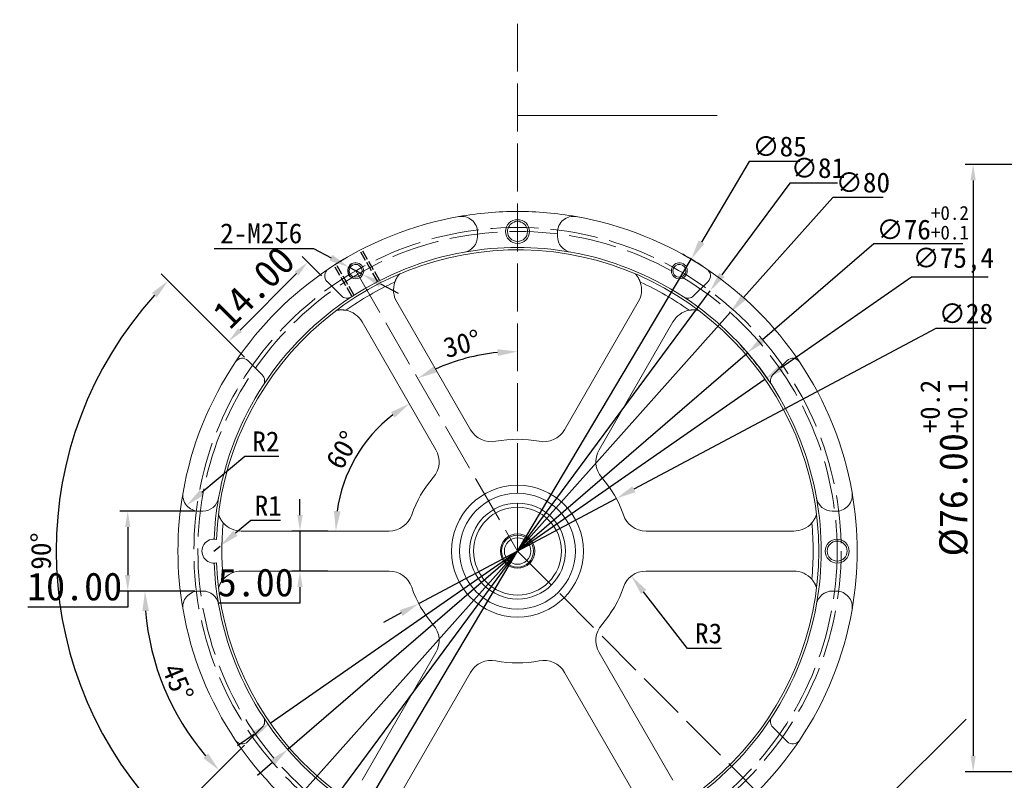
# Model space of a CAD drawing. Header units: millimetres. Extents: x -13715 to -13485, y -1131 to -986.
# Tile 2 of 5: x -13715 to -13591, y -1081 to -986. Entities that reach past the tile are written whole.
import ezdxf

# ---------------------------------------------------------------- set-up
doc = ezdxf.new("R2010")
doc.units = ezdxf.units.MM
doc.linetypes.add('ACAD_ISO02W100', pattern=[15, 12, -3])
doc.styles.get("Standard").update_dxf_attribs({"font": 'SimSun.ttf'})
doc.dimstyles.new('ISO-25', dxfattribs={"dimtxt": 2.5, "dimasz": 2.5, "dimexe": 1.25, "dimexo": 0.625, "dimtad": 1, "dimtoh": 1, "dimzin": 12, "dimtxsty": 'Standard', "dimcen": 2.5, "dimadec": 0, "dimazin": 3, "dimtfac": 1, "dimtmove": 0, "dimatfit": 3, "dimfxl": 1, "dimarcsym": 0})
doc.dimstyles.new('ISO-25$0', dxfattribs={"dimtxt": 3.5, "dimasz": 2, "dimexe": 1, "dimexo": 1, "dimgap": 0.8, "dimtad": 1, "dimtoh": 1, "dimzin": 1, "dimdsep": 46, "dimtxsty": 'Standard', "dimcen": 0, "dimclrd": 256, "dimclre": 256, "dimclrt": 256, "dimadec": 0, "dimazin": 3, "dimtfac": 1, "dimtmove": 0, "dimatfit": 3, "dimfxl": 1, "dimlwd": -1, "dimarcsym": 0})

# ---------------------------------------------------------------- blocks, each defined once
blk = doc.blocks.new('ASSORTED_DRAFT2')
at = {"color": 18, "lineweight": 18}
blk.add_solid([(61.71, 186.54), (67.71, 188.15), (67.71, 184.93), (61.71, 186.54)], dxfattribs=at)
blk = doc.blocks.new('*D18')
at = {"color": 0, "lineweight": -2, "transparency": 16777216}
for p, q in [((-13623.27, -1003.3), (-13629.26, -1013.37)), ((-13616.97, -1003.3), (-13623.27, -1003.3)), ((-13674.02, -1088.56), (-13630.54, -1015.52)), ((-13675.29, -1090.71), (-13676.57, -1092.86))]:
    blk.add_line(p, q, dxfattribs=at)
blk.add_arc((-13652.28, -1052.04), 42.5, 56.9571, 60.925, dxfattribs=at)
at = {"color": 0, "lineweight": 18, "transparency": 16777216}
for points in [[(-13629.62, -1013.16), (-13628.91, -1013.59), (-13630.54, -1015.52)], [(-13675.65, -1090.5), (-13674.94, -1090.93), (-13674.02, -1088.56)]]:
    blk.add_solid(points, dxfattribs=at)
at = {"layer": 'Defpoints', "color": 0, "lineweight": 18, "transparency": 16777216}
for p in [(-13630.54, -1015.52), (-13674.02, -1088.56)]:
    blk.add_point(p, dxfattribs=at)
at = {"color": 0, "transparency": 16777216, "insert": (-13619.48, -1001.42), "char_height": 2.5, "attachment_point": 5}
blk.add_mtext('∅85', dxfattribs=at)
blk = doc.blocks.new('*D19')
at = {"color": 0, "lineweight": -2, "transparency": 16777216}
for p, q in [((-13607.7, -1013.6), (-13621.61, -1025.59)), ((-13596.57, -1013.6), (-13607.7, -1013.6)), ((-13681.05, -1076.86), (-13623.5, -1027.23)), ((-13682.95, -1078.49), (-13684.84, -1080.13))]:
    blk.add_line(p, q, dxfattribs=at)
blk.add_arc((-13652.28, -1052.04), 38, 34.1054, 42.6607, dxfattribs=at)
at = {"color": 0, "lineweight": 18, "transparency": 16777216}
for points in [[(-13621.88, -1025.28), (-13621.34, -1025.91), (-13623.5, -1027.23)], [(-13683.22, -1078.18), (-13682.68, -1078.81), (-13681.05, -1076.86)]]:
    blk.add_solid(points, dxfattribs=at)
at = {"layer": 'Defpoints', "color": 0, "lineweight": 18, "transparency": 16777216}
for p in [(-13623.5, -1027.23), (-13681.05, -1076.86)]:
    blk.add_point(p, dxfattribs=at)
at = {"color": 0, "transparency": 16777216, "insert": (-13601.57, -1010.97), "char_height": 2.5, "attachment_point": 5}
blk.add_mtext('∅76{\\H0.7x;\\S+0.2^ +0.1;}', dxfattribs=at)
blk = doc.blocks.new('*D20')
at = {"color": 0, "lineweight": -2, "transparency": 16777216}
for p, q in [((-13602.96, -1017.76), (-13619.27, -1029.09)), ((-13593.39, -1017.76), (-13602.96, -1017.76)), ((-13683.23, -1073.56), (-13621.32, -1030.52)), ((-13685.29, -1074.99), (-13687.34, -1076.42))]:
    blk.add_line(p, q, dxfattribs=at)
at = {"color": 0, "lineweight": 18, "transparency": 16777216}
for points in [[(-13619.51, -1028.75), (-13619.03, -1029.44), (-13621.32, -1030.52)], [(-13685.52, -1074.65), (-13685.05, -1075.33), (-13683.23, -1073.56)]]:
    blk.add_solid(points, dxfattribs=at)
at = {"layer": 'Defpoints', "color": 0, "lineweight": 18, "transparency": 16777216}
for p in [(-13621.32, -1030.52), (-13683.23, -1073.56)]:
    blk.add_point(p, dxfattribs=at)
at = {"color": 0, "transparency": 16777216, "insert": (-13597.74, -1015.67), "char_height": 2.5, "attachment_point": 5}
blk.add_mtext('∅75,4', dxfattribs=at)
blk = doc.blocks.new('*D21')
at = {"color": 0, "lineweight": -2, "transparency": 16777216}
for p, q in [((-13599.95, -1024.2), (-13637.71, -1044.29)), ((-13593.65, -1024.2), (-13599.95, -1024.2)), ((-13664.64, -1058.62), (-13639.92, -1045.47)), ((-13666.85, -1059.79), (-13669.05, -1060.97))]:
    blk.add_line(p, q, dxfattribs=at)
at = {"color": 0, "lineweight": 18, "transparency": 16777216}
for points in [[(-13637.91, -1043.93), (-13637.52, -1044.66), (-13639.92, -1045.47)], [(-13667.04, -1059.42), (-13666.65, -1060.16), (-13664.64, -1058.62)]]:
    blk.add_solid(points, dxfattribs=at)
at = {"layer": 'Defpoints', "color": 0, "lineweight": 18, "transparency": 16777216}
for p in [(-13639.92, -1045.47), (-13664.64, -1058.62)]:
    blk.add_point(p, dxfattribs=at)
at = {"color": 0, "transparency": 16777216, "insert": (-13596.17, -1022.33), "char_height": 2.5, "attachment_point": 5}
blk.add_mtext('∅28', dxfattribs=at)
blk = doc.blocks.new('*D22')
for p, q in [((-13563.36, -1020.22), (-13589.33, -1020.22)), ((-13589.33, -1020.22), (-13589.33, -1035.66)), ((-13589.33, -1037.66), (-13589.33, -1045.66))]:
    blk.add_line(p, q)
at = {"lineweight": -2}
for p, q in [((-13570.07, -1035.66), (-13590.33, -1035.66)), ((-13570.07, -1047.66), (-13590.33, -1047.66))]:
    blk.add_line(p, q, dxfattribs=at)
at = {"lineweight": 18}
for points in [[(-13588.99, -1037.66), (-13589.66, -1037.66), (-13589.33, -1035.66)], [(-13589.66, -1045.66), (-13588.99, -1045.66), (-13589.33, -1047.66)]]:
    blk.add_solid(points, dxfattribs=at)
at = {"layer": 'Defpoints', "color": 0, "lineweight": 18}
for p in [(-13569.07, -1035.66), (-13589.33, -1047.66), (-13569.07, -1047.66)]:
    blk.add_point(p, dxfattribs=at)
at = {"insert": (-13575.94, -1016.62), "char_height": 3.5, "attachment_point": 5}
blk.add_mtext('%%C12.00{\\H0.7x;\\S-0.008^ -0.017;}', dxfattribs=at)
blk = doc.blocks.new('*D14')
at = {"color": 0, "lineweight": -2, "transparency": 16777216}
for p, q in [((-13631.01, -1064.23), (-13636.5, -1057.15)), ((-13626.75, -1064.23), (-13631.01, -1064.23))]:
    blk.add_line(p, q, dxfattribs=at)
at = {"color": 0, "lineweight": 18, "transparency": 16777216}
blk.add_solid([(-13636.17, -1056.89), (-13636.83, -1057.4), (-13638.03, -1055.17)], dxfattribs=at)
at = {"layer": 'Defpoints', "color": 0, "lineweight": 18, "transparency": 16777216}
for p in [(-13638.03, -1055.17), (-13636.19, -1057.54)]:
    blk.add_point(p, dxfattribs=at)
at = {"color": 0, "transparency": 16777216, "insert": (-13628.37, -1062.35), "char_height": 2.5, "attachment_point": 5}
blk.add_mtext('R3', dxfattribs=at)
blk = doc.blocks.new('*D28')
at = {"color": 0, "lineweight": -2, "transparency": 16777216}
blk.add_arc((-13656.61, -1049.54), 18.41, 127.7874, 172.2126, dxfattribs=at)
at = {"color": 0, "lineweight": 18, "transparency": 16777216}
for points in [[(-13668.12, -1034.65), (-13667.66, -1035.34), (-13665.81, -1033.6)], [(-13674.43, -1047.08), (-13675.26, -1047.02), (-13675.02, -1049.54)]]:
    blk.add_solid(points, dxfattribs=at)
at = {"layer": 'Defpoints', "color": 0, "lineweight": 18, "transparency": 16777216}
for p in [(-13671.73, -1023.36), (-13670.71, -1037.71), (-13662.49, -1039.36), (-13686.84, -1049.54), (-13668.36, -1049.54)]:
    blk.add_point(p, dxfattribs=at)
at = {"color": 0, "transparency": 16777216, "insert": (-13674.17, -1039.4), "char_height": 2.5, "attachment_point": 5, "rotation": 60}
blk.add_mtext('60°', dxfattribs=at)
blk = doc.blocks.new('*D15')
at = {"transparency": 16777216}
for p, q in [((-13679.51, -1047.54), (-13679.51, -1045.54)), ((-13679.51, -1049.54), (-13679.51, -1054.54)), ((-13679.51, -1056.54), (-13679.51, -1058.54)), ((-13679.51, -1058.54), (-13689.77, -1058.54))]:
    blk.add_line(p, q, dxfattribs=at)
at = {"lineweight": -2, "transparency": 16777216}
for p, q in [((-13676.02, -1049.54), (-13680.51, -1049.54)), ((-13676.02, -1054.54), (-13680.51, -1054.54))]:
    blk.add_line(p, q, dxfattribs=at)
at = {"lineweight": 18, "transparency": 16777216}
for points in [[(-13679.84, -1047.54), (-13679.17, -1047.54), (-13679.51, -1049.54)], [(-13679.84, -1056.54), (-13679.17, -1056.54), (-13679.51, -1054.54)]]:
    blk.add_solid(points, dxfattribs=at)
at = {"layer": 'Defpoints', "color": 0, "lineweight": 18, "transparency": 16777216}
for p in [(-13675.02, -1049.54), (-13679.51, -1054.54), (-13675.02, -1054.54)]:
    blk.add_point(p, dxfattribs=at)
at = {"transparency": 16777216, "insert": (-13685.04, -1055.99), "char_height": 3.5, "attachment_point": 5}
blk.add_mtext('5.00', dxfattribs=at)
blk = doc.blocks.new('*D30')
at = {"color": 0, "lineweight": -2, "transparency": 16777216}
for p, q in [((-13690.26, -1014.17), (-13677.83, -1014.17)), ((-13677.83, -1014.17), (-13675.62, -1015.33)), ((-13671.64, -1017.44), (-13673.41, -1016.5)), ((-13669.43, -1018.6), (-13667.22, -1019.77))]:
    blk.add_line(p, q, dxfattribs=at)
blk.add_arc((-13672.53, -1016.97), 1, 120, 223.779, dxfattribs=at)
at = {"color": 0, "lineweight": 18, "transparency": 16777216}
for points in [[(-13675.43, -1014.97), (-13675.82, -1015.7), (-13673.41, -1016.5)], [(-13669.24, -1018.24), (-13669.63, -1018.97), (-13671.64, -1017.44)]]:
    blk.add_solid(points, dxfattribs=at)
at = {"layer": 'Defpoints', "color": 0, "lineweight": 18, "transparency": 16777216}
for p in [(-13673.41, -1016.5), (-13671.64, -1017.44)]:
    blk.add_point(p, dxfattribs=at)
at = {"color": 0, "transparency": 16777216, "insert": (-13684.36, -1012.19), "char_height": 2.5, "width": 23.0881, "attachment_point": 5}
blk.add_mtext('2-M2{\\Fgdt|c0;\\H1.08333x;x}6', dxfattribs=at)
blk = doc.blocks.new('*D31')
at = {"color": 0, "lineweight": -2, "transparency": 16777216}
blk.add_arc((-13652.28, -1052.04), 24.97, 95.7392, 114.2608, dxfattribs=at)
at = {"color": 0, "lineweight": 18, "transparency": 16777216}
for points in [[(-13654.8, -1026.78), (-13654.75, -1027.62), (-13652.28, -1027.07)], [(-13662.35, -1029.65), (-13662.73, -1028.91), (-13664.76, -1030.42)]]:
    blk.add_solid(points, dxfattribs=at)
at = {"layer": 'Defpoints', "color": 0, "lineweight": 18, "transparency": 16777216}
for p in [(-13652.28, -985.54), (-13672.53, -1016.97), (-13656.61, -1027.45), (-13652.28, -1052.04), (-13652.28, -1052.04)]:
    blk.add_point(p, dxfattribs=at)
at = {"color": 0, "transparency": 16777216, "insert": (-13659.23, -1026.11), "char_height": 2.5, "attachment_point": 5, "rotation": 15}
blk.add_mtext('30°', dxfattribs=at)
blk = doc.blocks.new('*D32')
at = {"color": 0, "lineweight": -2, "transparency": 16777216}
for p, q in [((-13612.83, -1007.8), (-13623.99, -1020.32)), ((-13606.52, -1007.8), (-13612.83, -1007.8)), ((-13678.9, -1081.9), (-13625.66, -1022.19)), ((-13680.56, -1083.76), (-13682.23, -1085.63))]:
    blk.add_line(p, q, dxfattribs=at)
at = {"color": 0, "lineweight": 18, "transparency": 16777216}
for points in [[(-13624.3, -1020.05), (-13623.68, -1020.6), (-13625.66, -1022.19)], [(-13680.88, -1083.49), (-13680.25, -1084.04), (-13678.9, -1081.9)]]:
    blk.add_solid(points, dxfattribs=at)
at = {"layer": 'Defpoints', "color": 0, "lineweight": 18, "transparency": 16777216}
for p in [(-13625.66, -1022.19), (-13678.9, -1081.9)]:
    blk.add_point(p, dxfattribs=at)
at = {"color": 0, "transparency": 16777216, "insert": (-13609.06, -1005.93), "char_height": 2.5, "attachment_point": 5}
blk.add_mtext('∅80', dxfattribs=at)
blk = doc.blocks.new('*D33')
at = {"color": 0, "lineweight": -2, "transparency": 16777216}
for p, q in [((-13618.21, -1005.99), (-13626.71, -1017.47)), ((-13612.23, -1005.99), (-13618.21, -1005.99)), ((-13676.37, -1084.6), (-13628.19, -1019.48)), ((-13677.85, -1086.61), (-13679.34, -1088.62))]:
    blk.add_line(p, q, dxfattribs=at)
at = {"color": 0, "lineweight": 18, "transparency": 16777216}
for points in [[(-13627.04, -1017.23), (-13626.37, -1017.72), (-13628.19, -1019.48)], [(-13678.19, -1086.36), (-13677.52, -1086.86), (-13676.37, -1084.6)]]:
    blk.add_solid(points, dxfattribs=at)
at = {"layer": 'Defpoints', "color": 0, "lineweight": 18, "transparency": 16777216}
for p in [(-13628.19, -1019.48), (-13676.37, -1084.6)]:
    blk.add_point(p, dxfattribs=at)
at = {"color": 0, "transparency": 16777216, "insert": (-13614.68, -1004.12), "char_height": 2.5, "attachment_point": 5}
blk.add_mtext('∅81', dxfattribs=at)
blk = doc.blocks.new('*D36')
at = {"color": 0, "lineweight": -2, "transparency": 16777216}
for p, q in [((-13686.46, -1027.76), (-13696.89, -1017.33)), ((-13686.46, -1076.33), (-13696.89, -1086.76))]:
    blk.add_line(p, q, dxfattribs=at)
blk.add_arc((-13662.18, -1052.04), 47.84, 137.9942, 222.0058, dxfattribs=at)
at = {"color": 0, "lineweight": 18, "transparency": 16777216}
for points in [[(-13698.03, -1019.74), (-13697.43, -1020.31), (-13696.01, -1018.21)], [(-13697.43, -1083.77), (-13698.03, -1084.35), (-13696.01, -1085.87)]]:
    blk.add_solid(points, dxfattribs=at)
at = {"layer": 'Defpoints', "color": 0, "lineweight": 18, "transparency": 16777216}
for p in [(-13686.02, -1028.2), (-13684.22, -1030), (-13708.39, -1039.66), (-13684.22, -1074.08), (-13686.02, -1075.89)]:
    blk.add_point(p, dxfattribs=at)
at = {"color": 0, "transparency": 16777216, "insert": (-13711.9, -1052.04), "char_height": 2.5, "attachment_point": 5, "rotation": 90}
blk.add_mtext('90°', dxfattribs=at)
blk = doc.blocks.new('*D16')
at = {"color": 0, "lineweight": -2, "transparency": 16777216}
for p, q in [((-13686.4, -1040.2), (-13691.79, -1044.72)), ((-13682.15, -1040.2), (-13686.4, -1040.2))]:
    blk.add_line(p, q, dxfattribs=at)
at = {"color": 0, "lineweight": 18, "transparency": 16777216}
blk.add_solid([(-13692.05, -1044.4), (-13691.52, -1045.04), (-13693.7, -1046.33)], dxfattribs=at)
at = {"layer": 'Defpoints', "color": 0, "lineweight": 18, "transparency": 16777216}
for p in [(-13692.17, -1045.04), (-13693.7, -1046.33)]:
    blk.add_point(p, dxfattribs=at)
at = {"color": 0, "transparency": 16777216, "insert": (-13683.77, -1038.32), "char_height": 2.5, "attachment_point": 5}
blk.add_mtext('R2', dxfattribs=at)
blk = doc.blocks.new('*D17')
at = {"color": 0, "lineweight": -2, "transparency": 16777216}
for p, q in [((-13685.65, -1048.22), (-13687.58, -1049.81)), ((-13681.93, -1048.22), (-13685.65, -1048.22)), ((-13690.28, -1052.04), (-13689.51, -1051.41))]:
    blk.add_line(p, q, dxfattribs=at)
at = {"color": 0, "lineweight": 18, "transparency": 16777216}
blk.add_solid([(-13687.85, -1049.49), (-13687.32, -1050.13), (-13689.51, -1051.41)], dxfattribs=at)
at = {"layer": 'Defpoints', "color": 0, "lineweight": 18, "transparency": 16777216}
for p in [(-13690.28, -1052.04), (-13689.51, -1051.41)]:
    blk.add_point(p, dxfattribs=at)
at = {"color": 0, "transparency": 16777216, "insert": (-13683.48, -1046.35), "char_height": 2.5, "attachment_point": 5}
blk.add_mtext('R1', dxfattribs=at)
blk = doc.blocks.new('*D38')
at = {"lineweight": -2, "transparency": 16777216}
for p, q in [((-13692.66, -1047.04), (-13702.06, -1047.04)), ((-13692.66, -1057.04), (-13702.06, -1057.04))]:
    blk.add_line(p, q, dxfattribs=at)
at = {"transparency": 16777216}
for p, q in [((-13701.06, -1049.04), (-13701.06, -1055.04)), ((-13701.06, -1057.04), (-13701.06, -1059.04)), ((-13701.06, -1059.04), (-13713.56, -1059.04))]:
    blk.add_line(p, q, dxfattribs=at)
at = {"lineweight": 18, "transparency": 16777216}
for points in [[(-13701.4, -1049.04), (-13700.73, -1049.04), (-13701.06, -1047.04)], [(-13701.4, -1055.04), (-13700.73, -1055.04), (-13701.06, -1057.04)]]:
    blk.add_solid(points, dxfattribs=at)
at = {"layer": 'Defpoints', "color": 0, "lineweight": 18, "transparency": 16777216}
for p in [(-13691.66, -1047.04), (-13701.06, -1057.04), (-13691.66, -1057.04)]:
    blk.add_point(p, dxfattribs=at)
at = {"transparency": 16777216, "insert": (-13707.71, -1056.49), "char_height": 3.5, "attachment_point": 5}
blk.add_mtext('10.00', dxfattribs=at)
blk = doc.blocks.new('*D39')
at = {"lineweight": -2, "transparency": 16777216}
for p, q in [((-13676.83, -1017.59), (-13679.23, -1015.19)), ((-13686.73, -1027.49), (-13689.13, -1025.09))]:
    blk.add_line(p, q, dxfattribs=at)
at = {"transparency": 16777216}
blk.add_line((-13687.01, -1024.38), (-13679.94, -1017.31), dxfattribs=at)
at = {"lineweight": 18, "transparency": 16777216}
for points in [[(-13680.18, -1017.07), (-13679.71, -1017.55), (-13678.53, -1015.9)], [(-13687.25, -1024.15), (-13686.78, -1024.62), (-13688.43, -1025.79)]]:
    blk.add_solid(points, dxfattribs=at)
at = {"layer": 'Defpoints', "color": 0, "lineweight": 18, "transparency": 16777216}
for p in [(-13678.53, -1015.9), (-13676.12, -1018.3), (-13686.02, -1028.2)]:
    blk.add_point(p, dxfattribs=at)
at = {"transparency": 16777216, "insert": (-13685.28, -1019.04), "char_height": 3.5, "attachment_point": 5, "rotation": 45}
blk.add_mtext('14.00', dxfattribs=at)
blk = doc.blocks.new('*D40')
at = {"color": 0, "lineweight": -2, "transparency": 16777216}
for p, q in [((-13692.79, -1057.04), (-13700.16, -1057.04)), ((-13686.46, -1076.33), (-13690.5, -1080.37))]:
    blk.add_line(p, q, dxfattribs=at)
blk.add_arc((-13667.18, -1057.04), 31.74, 184.5146, 220.4854, dxfattribs=at)
at = {"color": 0, "lineweight": 18, "transparency": 16777216}
for points in [[(-13699.23, -1059.56), (-13698.4, -1059.52), (-13698.91, -1057.04)], [(-13691.01, -1077.36), (-13691.62, -1077.93), (-13689.62, -1079.48)]]:
    blk.add_solid(points, dxfattribs=at)
at = {"layer": 'Defpoints', "color": 0, "lineweight": 18, "transparency": 16777216}
for p in [(-13692.17, -1057.04), (-13691.66, -1057.04), (-13697.83, -1065.26), (-13684.22, -1074.08), (-13686.02, -1075.89)]:
    blk.add_point(p, dxfattribs=at)
at = {"color": 0, "transparency": 16777216, "insert": (-13694.77, -1068.47), "char_height": 2.5, "attachment_point": 5, "rotation": 292.5}
blk.add_mtext('45°', dxfattribs=at)
blk = doc.blocks.new('*D43')
at = {"lineweight": -2, "transparency": 16777216}
for p, q in [((-13566.57, -1003.66), (-13596.26, -1003.66)), ((-13556.57, -1079.66), (-13596.26, -1079.66))]:
    blk.add_line(p, q, dxfattribs=at)
at = {"transparency": 16777216}
blk.add_line((-13595.26, -1005.66), (-13595.26, -1077.66), dxfattribs=at)
at = {"lineweight": 18, "transparency": 16777216}
for points in [[(-13595.59, -1005.66), (-13594.93, -1005.66), (-13595.26, -1003.66)], [(-13595.59, -1077.66), (-13594.93, -1077.66), (-13595.26, -1079.66)]]:
    blk.add_solid(points, dxfattribs=at)
at = {"layer": 'Defpoints', "color": 0, "lineweight": 18, "transparency": 16777216}
for p in [(-13565.57, -1003.66), (-13595.26, -1079.66), (-13555.57, -1079.66)]:
    blk.add_point(p, dxfattribs=at)
at = {"transparency": 16777216, "insert": (-13598.86, -1041.66), "char_height": 3.5, "attachment_point": 5, "rotation": 90}
blk.add_mtext('%%C76.00{\\H0.7x;\\S+0.2^ +0.1;}', dxfattribs=at)

msp = doc.modelspace()

# ---------------------------------------------------------------- linework, layer by layer
at = {"color": 1, "linetype": 'ACAD_ISO02W100', "lineweight": 18, "ltscale": 0.5}
for p, q in [((-13652.279, -1052.043), (-13652.279, -985.543)), ((-13672.529, -1016.969), (-13652.279, -1052.043)), ((-13652.279, -1052.043), (-13605.385, -1099.194))]:
    msp.add_line(p, q, dxfattribs=at)
at = {"lineweight": 18}
for p, q in [((-13627.279, -997.543), (-13652.279, -997.543)), ((-13657.279, -1012.152), (-13657.279, -1012.66)), ((-13647.279, -1012.152), (-13647.279, -1012.66)), ((-13676.123, -1018.299), (-13674.32, -1020.102)), ((-13628.434, -1018.299), (-13630.238, -1020.102)), ((-13667.396, -1020.859), (-13658.156, -1036.862)), ((-13646.401, -1036.862), (-13637.161, -1020.859)), ((-13662.487, -1039.362), (-13671.726, -1023.359)), ((-13632.831, -1023.359), (-13642.071, -1039.362)), ((-13686.023, -1028.198), (-13684.219, -1030.002)), ((-13618.534, -1028.198), (-13620.338, -1030.002)), ((-13652.279, -1043.793), (-13652.279, -1044.793)), ((-13652.279, -1046.043), (-13652.279, -1046.543)), ((-13692.169, -1047.043), (-13691.661, -1047.043)), ((-13612.388, -1047.043), (-13612.896, -1047.043)), ((-13686.844, -1049.543), (-13668.364, -1049.543)), ((-13636.193, -1049.543), (-13617.714, -1049.543)), ((-13652.279, -1050.393), (-13652.279, -1049.893)), ((-13652.279, -1052.043), (-13652.279, -1050.393)), ((-13668.364, -1054.543), (-13686.844, -1054.543)), ((-13617.714, -1054.543), (-13636.193, -1054.543)), ((-13692.169, -1057.043), (-13691.661, -1057.043)), ((-13612.388, -1057.043), (-13612.896, -1057.043)), ((-13671.726, -1080.727), (-13662.487, -1064.724)), ((-13642.071, -1064.724), (-13632.831, -1080.727)), ((-13658.156, -1067.224), (-13667.396, -1083.227)), ((-13637.161, -1083.227), (-13646.401, -1067.224)), ((-13596.121, -1073.056), (-13613.847, -1090.685)), ((-13686.023, -1075.888), (-13684.219, -1074.084)), ((-13618.534, -1075.888), (-13620.338, -1074.084))]:
    msp.add_line(p, q, dxfattribs=at)
at = {"linetype": 'ACAD_ISO02W100', "ltscale": 0.1}
for p, q in [((-13669.806, -1018.284), (-13672.056, -1014.387)), ((-13669.547, -1018.134), (-13671.797, -1014.237)), ((-13673.011, -1020.134), (-13675.261, -1016.237)), ((-13672.751, -1019.984), (-13675.001, -1016.087))]:
    msp.add_line(p, q, dxfattribs=at)
at = {"lineweight": 18}
for points in [[(-13673.529, -1015.237), (-13673.583, -1015.268), (-13673.637, -1015.3), (-13673.691, -1015.331), (-13673.745, -1015.363), (-13673.799, -1015.395), (-13673.852, -1015.426), (-13673.905, -1015.457), (-13673.958, -1015.489), (-13674.01, -1015.52), (-13674.061, -1015.55), (-13674.112, -1015.581), (-13674.163, -1015.611), (-13674.213, -1015.641), (-13674.262, -1015.671), (-13674.31, -1015.7), (-13674.357, -1015.729), (-13674.404, -1015.757), (-13674.45, -1015.785), (-13674.495, -1015.812), (-13674.539, -1015.839), (-13674.581, -1015.865), (-13674.623, -1015.891), (-13674.664, -1015.916), (-13674.703, -1015.941), (-13674.742, -1015.964), (-13674.779, -1015.987), (-13674.815, -1016.01), (-13674.849, -1016.031), (-13674.883, -1016.052), (-13674.915, -1016.072), (-13674.945, -1016.092), (-13674.975, -1016.11), (-13675.002, -1016.127), (-13675.029, -1016.144), (-13675.054, -1016.16), (-13675.077, -1016.174), (-13675.099, -1016.188), (-13675.119, -1016.201), (-13675.138, -1016.213), (-13675.155, -1016.224), (-13675.171, -1016.234), (-13675.185, -1016.243), (-13675.197, -1016.251), (-13675.208, -1016.258), (-13675.217, -1016.264), (-13675.224, -1016.269), (-13675.23, -1016.273), (-13675.234, -1016.275), (-13675.236, -1016.277), (-13675.237, -1016.278)], [(-13667.022, -1017.345), (-13667.038, -1017.363), (-13667.053, -1017.38), (-13667.069, -1017.398), (-13667.084, -1017.415), (-13667.099, -1017.433), (-13667.114, -1017.451), (-13667.129, -1017.469), (-13667.143, -1017.488), (-13667.158, -1017.506), (-13667.172, -1017.524), (-13667.186, -1017.543), (-13667.2, -1017.562), (-13667.214, -1017.581), (-13667.228, -1017.6), (-13667.242, -1017.619), (-13667.256, -1017.638), (-13667.269, -1017.657), (-13667.283, -1017.677), (-13667.296, -1017.697), (-13667.309, -1017.717), (-13667.322, -1017.737), (-13667.335, -1017.757), (-13667.347, -1017.777), (-13667.36, -1017.797), (-13667.372, -1017.818), (-13667.385, -1017.839), (-13667.397, -1017.859), (-13667.409, -1017.881), (-13667.421, -1017.902), (-13667.432, -1017.923), (-13667.444, -1017.945), (-13667.455, -1017.966), (-13667.467, -1017.988), (-13667.478, -1018.01), (-13667.489, -1018.032), (-13667.5, -1018.055), (-13667.511, -1018.077), (-13667.521, -1018.1), (-13667.532, -1018.123), (-13667.542, -1018.145), (-13667.552, -1018.168), (-13667.562, -1018.191), (-13667.571, -1018.215), (-13667.581, -1018.238), (-13667.59, -1018.261), (-13667.599, -1018.285), (-13667.608, -1018.308), (-13667.617, -1018.332), (-13667.626, -1018.356), (-13667.634, -1018.38)], [(-13636.923, -1018.38), (-13636.932, -1018.356), (-13636.94, -1018.332), (-13636.949, -1018.309), (-13636.958, -1018.285), (-13636.967, -1018.262), (-13636.976, -1018.239), (-13636.985, -1018.216), (-13636.995, -1018.193), (-13637.005, -1018.17), (-13637.015, -1018.147), (-13637.025, -1018.125), (-13637.035, -1018.102), (-13637.045, -1018.08), (-13637.056, -1018.058), (-13637.067, -1018.036), (-13637.078, -1018.014), (-13637.089, -1017.992), (-13637.1, -1017.97), (-13637.111, -1017.949), (-13637.123, -1017.927), (-13637.135, -1017.906), (-13637.147, -1017.884), (-13637.159, -1017.863), (-13637.171, -1017.842), (-13637.183, -1017.821), (-13637.196, -1017.8), (-13637.209, -1017.779), (-13637.221, -1017.759), (-13637.234, -1017.739), (-13637.247, -1017.718), (-13637.261, -1017.698), (-13637.274, -1017.678), (-13637.287, -1017.659), (-13637.301, -1017.639), (-13637.315, -1017.62), (-13637.329, -1017.6), (-13637.342, -1017.581), (-13637.357, -1017.562), (-13637.371, -1017.543), (-13637.385, -1017.525), (-13637.4, -1017.506), (-13637.414, -1017.488), (-13637.429, -1017.469), (-13637.444, -1017.451), (-13637.459, -1017.433), (-13637.474, -1017.415), (-13637.489, -1017.398), (-13637.504, -1017.38), (-13637.519, -1017.363), (-13637.535, -1017.345)], [(-13673.754, -1021.913), (-13673.779, -1021.909), (-13673.804, -1021.904), (-13673.829, -1021.9), (-13673.853, -1021.896), (-13673.878, -1021.892), (-13673.903, -1021.888), (-13673.927, -1021.885), (-13673.952, -1021.882), (-13673.977, -1021.879), (-13674.001, -1021.876), (-13674.026, -1021.874), (-13674.05, -1021.871), (-13674.075, -1021.869), (-13674.099, -1021.867), (-13674.124, -1021.865), (-13674.148, -1021.864), (-13674.173, -1021.862), (-13674.197, -1021.861), (-13674.222, -1021.86), (-13674.246, -1021.86), (-13674.27, -1021.859), (-13674.295, -1021.859), (-13674.319, -1021.859), (-13674.344, -1021.859), (-13674.368, -1021.859), (-13674.392, -1021.859), (-13674.417, -1021.86), (-13674.441, -1021.861), (-13674.465, -1021.862), (-13674.489, -1021.863), (-13674.513, -1021.865), (-13674.537, -1021.866), (-13674.561, -1021.868), (-13674.584, -1021.87), (-13674.608, -1021.872), (-13674.632, -1021.874), (-13674.655, -1021.877), (-13674.679, -1021.88), (-13674.702, -1021.882), (-13674.726, -1021.886), (-13674.749, -1021.889), (-13674.772, -1021.892), (-13674.795, -1021.896), (-13674.818, -1021.9), (-13674.841, -1021.903), (-13674.864, -1021.908), (-13674.887, -1021.912), (-13674.91, -1021.916), (-13674.933, -1021.921), (-13674.956, -1021.926)], [(-13629.602, -1021.926), (-13629.624, -1021.921), (-13629.647, -1021.916), (-13629.67, -1021.912), (-13629.693, -1021.908), (-13629.716, -1021.903), (-13629.739, -1021.9), (-13629.762, -1021.896), (-13629.785, -1021.892), (-13629.808, -1021.889), (-13629.831, -1021.886), (-13629.855, -1021.883), (-13629.878, -1021.88), (-13629.901, -1021.877), (-13629.925, -1021.874), (-13629.948, -1021.872), (-13629.972, -1021.87), (-13629.995, -1021.868), (-13630.019, -1021.866), (-13630.043, -1021.865), (-13630.066, -1021.863), (-13630.09, -1021.862), (-13630.114, -1021.861), (-13630.138, -1021.86), (-13630.162, -1021.859), (-13630.186, -1021.859), (-13630.21, -1021.859), (-13630.234, -1021.859), (-13630.258, -1021.859), (-13630.282, -1021.859), (-13630.307, -1021.86), (-13630.331, -1021.86), (-13630.356, -1021.861), (-13630.38, -1021.862), (-13630.405, -1021.864), (-13630.43, -1021.865), (-13630.455, -1021.867), (-13630.479, -1021.869), (-13630.504, -1021.871), (-13630.529, -1021.873), (-13630.554, -1021.876), (-13630.579, -1021.879), (-13630.604, -1021.882), (-13630.629, -1021.885), (-13630.654, -1021.888), (-13630.679, -1021.892), (-13630.704, -1021.896), (-13630.728, -1021.9), (-13630.753, -1021.904), (-13630.778, -1021.909), (-13630.803, -1021.913)], [(-13689.699, -1047.463), (-13689.692, -1047.485), (-13689.685, -1047.507), (-13689.677, -1047.529), (-13689.669, -1047.551), (-13689.662, -1047.573), (-13689.653, -1047.595), (-13689.645, -1047.616), (-13689.637, -1047.638), (-13689.628, -1047.66), (-13689.619, -1047.682), (-13689.61, -1047.703), (-13689.601, -1047.725), (-13689.592, -1047.747), (-13689.582, -1047.768), (-13689.573, -1047.79), (-13689.563, -1047.811), (-13689.553, -1047.832), (-13689.542, -1047.854), (-13689.532, -1047.875), (-13689.521, -1047.896), (-13689.51, -1047.917), (-13689.499, -1047.939), (-13689.488, -1047.96), (-13689.477, -1047.981), (-13689.465, -1048.002), (-13689.453, -1048.023), (-13689.441, -1048.044), (-13689.429, -1048.065), (-13689.417, -1048.086), (-13689.404, -1048.106), (-13689.391, -1048.127), (-13689.378, -1048.148), (-13689.365, -1048.169), (-13689.352, -1048.189), (-13689.338, -1048.21), (-13689.324, -1048.231), (-13689.31, -1048.251), (-13689.296, -1048.272), (-13689.281, -1048.292), (-13689.266, -1048.312), (-13689.252, -1048.333), (-13689.236, -1048.353), (-13689.221, -1048.373), (-13689.206, -1048.393), (-13689.19, -1048.412), (-13689.174, -1048.432), (-13689.159, -1048.451), (-13689.142, -1048.471), (-13689.126, -1048.49), (-13689.11, -1048.509)], [(-13615.448, -1048.509), (-13615.431, -1048.49), (-13615.415, -1048.471), (-13615.399, -1048.452), (-13615.383, -1048.432), (-13615.368, -1048.413), (-13615.352, -1048.393), (-13615.337, -1048.374), (-13615.322, -1048.354), (-13615.307, -1048.334), (-13615.292, -1048.314), (-13615.278, -1048.294), (-13615.263, -1048.274), (-13615.249, -1048.254), (-13615.235, -1048.234), (-13615.222, -1048.213), (-13615.208, -1048.193), (-13615.195, -1048.172), (-13615.181, -1048.152), (-13615.168, -1048.131), (-13615.156, -1048.11), (-13615.143, -1048.089), (-13615.13, -1048.068), (-13615.118, -1048.047), (-13615.106, -1048.026), (-13615.094, -1048.005), (-13615.082, -1047.984), (-13615.071, -1047.962), (-13615.059, -1047.941), (-13615.048, -1047.92), (-13615.037, -1047.898), (-13615.026, -1047.877), (-13615.016, -1047.855), (-13615.005, -1047.834), (-13614.995, -1047.812), (-13614.985, -1047.79), (-13614.975, -1047.769), (-13614.966, -1047.747), (-13614.956, -1047.725), (-13614.947, -1047.704), (-13614.938, -1047.682), (-13614.929, -1047.66), (-13614.921, -1047.638), (-13614.912, -1047.617), (-13614.904, -1047.595), (-13614.896, -1047.573), (-13614.888, -1047.551), (-13614.88, -1047.529), (-13614.873, -1047.507), (-13614.865, -1047.485), (-13614.858, -1047.463)], [(-13689.11, -1055.577), (-13689.126, -1055.596), (-13689.142, -1055.615), (-13689.158, -1055.634), (-13689.174, -1055.654), (-13689.19, -1055.673), (-13689.205, -1055.693), (-13689.221, -1055.712), (-13689.236, -1055.732), (-13689.25, -1055.752), (-13689.265, -1055.772), (-13689.28, -1055.792), (-13689.294, -1055.812), (-13689.308, -1055.832), (-13689.322, -1055.852), (-13689.336, -1055.873), (-13689.349, -1055.893), (-13689.363, -1055.913), (-13689.376, -1055.934), (-13689.389, -1055.955), (-13689.402, -1055.976), (-13689.415, -1055.996), (-13689.427, -1056.017), (-13689.439, -1056.038), (-13689.452, -1056.06), (-13689.463, -1056.081), (-13689.475, -1056.102), (-13689.487, -1056.124), (-13689.498, -1056.145), (-13689.509, -1056.166), (-13689.52, -1056.188), (-13689.531, -1056.209), (-13689.542, -1056.231), (-13689.552, -1056.252), (-13689.562, -1056.274), (-13689.572, -1056.295), (-13689.582, -1056.317), (-13689.592, -1056.339), (-13689.601, -1056.36), (-13689.61, -1056.382), (-13689.619, -1056.404), (-13689.628, -1056.426), (-13689.637, -1056.447), (-13689.645, -1056.469), (-13689.653, -1056.491), (-13689.662, -1056.513), (-13689.669, -1056.535), (-13689.677, -1056.557), (-13689.685, -1056.579), (-13689.692, -1056.601), (-13689.699, -1056.623)], [(-13614.858, -1056.623), (-13614.865, -1056.601), (-13614.873, -1056.579), (-13614.88, -1056.557), (-13614.888, -1056.535), (-13614.896, -1056.513), (-13614.904, -1056.491), (-13614.912, -1056.469), (-13614.921, -1056.448), (-13614.929, -1056.426), (-13614.938, -1056.404), (-13614.947, -1056.382), (-13614.956, -1056.361), (-13614.966, -1056.339), (-13614.975, -1056.318), (-13614.985, -1056.296), (-13614.995, -1056.275), (-13615.005, -1056.253), (-13615.015, -1056.232), (-13615.025, -1056.211), (-13615.036, -1056.19), (-13615.047, -1056.168), (-13615.058, -1056.147), (-13615.069, -1056.126), (-13615.081, -1056.105), (-13615.092, -1056.084), (-13615.104, -1056.063), (-13615.116, -1056.042), (-13615.128, -1056.021), (-13615.141, -1056), (-13615.153, -1055.979), (-13615.166, -1055.959), (-13615.179, -1055.938), (-13615.192, -1055.917), (-13615.206, -1055.896), (-13615.219, -1055.876), (-13615.233, -1055.855), (-13615.247, -1055.835), (-13615.262, -1055.814), (-13615.276, -1055.794), (-13615.291, -1055.773), (-13615.306, -1055.753), (-13615.321, -1055.733), (-13615.336, -1055.713), (-13615.352, -1055.693), (-13615.367, -1055.674), (-13615.383, -1055.654), (-13615.399, -1055.634), (-13615.415, -1055.615), (-13615.431, -1055.596), (-13615.448, -1055.577)]]:
    msp.add_lwpolyline(points, dxfattribs=at)
at = {"color": 1, "linetype": 'ACAD_ISO02W100', "lineweight": 18, "ltscale": 0.5}
for radius in [40.5, 40]:
    msp.add_circle((-13652.279, -1052.043), radius, dxfattribs=at)
at = {"lineweight": 18}
for centre, radius, start, end in [((-13652.279, -1052.043), 42.5, 99.95296, 123.88545), ((-13652.279, -1052.043), 42.5, 90, 99.95296), ((-13659.279, -1012.152), 2, 0, 99.95296), ((-13652.279, -1052.043), 42.5, 80.04704, 90), ((-13645.279, -1012.152), 2, 80.04704, 180), ((-13652.279, -1052.043), 42.5, 56.11455, 80.04704), ((-13652.279, -1012.043), 1.5, 0, 180), ((-13652.279, -1012.043), 1.25, 110.28165, 180), ((-13652.279, -1011.543), 0.8, 57.20618, 122.79382), ((-13652.279, -1012.043), 1.25, 0, 69.71835), ((-13659.279, -1012.66), 2, 280.07866, 0), ((-13652.279, -1012.043), 1.5, 180, 0), ((-13652.279, -1012.043), 1.25, 180, 0), ((-13645.279, -1012.66), 2, 180, 259.92134), ((-13652.279, -1052.043), 38, 90, 100.07866), ((-13652.279, -1052.043), 38, 79.92134, 90), ((-13652.279, -1052.043), 37.7, 0, 177.77508), ((-13652.279, -1052.043), 38, 100.07866, 123.163), ((-13652.279, -1052.043), 38, 56.837, 79.92134), ((-13672.529, -1016.969), 1, 120, 300), ((-13672.529, -1016.969), 0.8, 120, 300), ((-13672.529, -1016.969), 1, 300, 120), ((-13672.529, -1016.969), 0.8, 300, 120), ((-13632.029, -1016.969), 1, 60, 240), ((-13632.029, -1016.969), 0.8, 60, 240), ((-13632.029, -1016.969), 1, 240, 60), ((-13632.029, -1016.969), 0.8, 240, 60), ((-13652.279, -1052.043), 42.5, 123.88545, 146.11455), ((-13675.416, -1017.592), 1, 123.88545, 225), ((-13652.279, -1052.043), 42.5, 33.88545, 56.11455), ((-13629.141, -1017.592), 1, 315, 56.11455), ((-13652.279, -1052.043), 37, 114.51966, 125.48034), ((-13664.798, -1019.359), 3, 160.9537, 210), ((-13639.759, -1019.359), 3, 330, 19.0463), ((-13652.279, -1052.043), 37, 54.51966, 65.48034), ((-13652.279, -1052.043), 38, 123.163, 146.837), ((-13673.613, -1019.395), 1, 225, 303.163), ((-13630.945, -1019.395), 1, 236.837, 315), ((-13652.279, -1052.043), 38, 33.163, 56.837), ((-13674.324, -1024.859), 3, 30, 79.0463), ((-13630.233, -1024.859), 3, 100.9537, 150), ((-13652.279, -1052.043), 42.5, 146.11455, 170.04704), ((-13686.73, -1028.905), 1, 45, 146.11455), ((-13617.827, -1028.905), 1, 33.88545, 135), ((-13652.279, -1052.043), 42.5, 9.95296, 33.88545), ((-13684.926, -1030.709), 1, 326.837, 45), ((-13619.631, -1030.709), 1, 135, 213.163), ((-13652.279, -1052.043), 38, 146.837, 169.92134), ((-13652.279, -1052.043), 38, 10.07866, 33.163), ((-13655.558, -1035.362), 3, 210, 281.1235), ((-13648.999, -1035.362), 3, 258.8765, 330), ((-13652.279, -1052.043), 14, 78.8765, 101.1235), ((-13665.085, -1040.862), 3, 318.8765, 30), ((-13639.473, -1040.862), 3, 150, 221.1235), ((-13652.279, -1052.043), 14, 138.8765, 161.1235), ((-13652.279, -1052.043), 14, 18.8765, 41.1235), ((-13652.279, -1052.043), 42.5, 170.04704, 189.95296), ((-13692.169, -1045.043), 2, 170.04704, 270), ((-13652.279, -1052.043), 8.25, 90, 270), ((-13652.279, -1052.043), 7.25, 90, 270), ((-13652.279, -1052.043), 8.25, 270, 90), ((-13652.279, -1052.043), 7.25, 270, 90), ((-13612.388, -1045.043), 2, 270, 9.95296), ((-13652.279, -1052.043), 42.5, 350.04704, 9.95296), ((-13691.661, -1045.043), 2, 270, 349.92134), ((-13652.279, -1052.043), 38, 169.92134, 177.73818), ((-13652.279, -1052.043), 6, 90, 270), ((-13652.279, -1052.043), 6, 270, 90), ((-13652.279, -1052.043), 38, 349.92134, 10.07866), ((-13612.896, -1045.043), 2, 190.07866, 270), ((-13652.279, -1052.043), 5.5, 90, 270), ((-13652.279, -1052.043), 5.5, 270, 90), ((-13652.279, -1052.043), 37, 174.51966, 185.48034), ((-13686.844, -1046.543), 3, 220.9537, 270), ((-13668.364, -1046.543), 3, 270, 341.1235), ((-13636.193, -1046.543), 3, 198.8765, 270), ((-13617.714, -1046.543), 3, 270, 319.0463), ((-13652.279, -1052.043), 37, 354.51966, 5.48034), ((-13690.279, -1052.043), 1.5, 77.35279, 282.64721), ((-13652.279, -1052.043), 2.15, 90, 270), ((-13652.279, -1052.043), 2, 90, 270), ((-13652.279, -1052.043), 1.65, 90, 270), ((-13652.279, -1052.043), 2.15, 270, 90), ((-13652.279, -1052.043), 2, 270, 90), ((-13652.279, -1052.043), 1.65, 270, 90), ((-13612.279, -1052.043), 1.5, 90, 270), ((-13612.279, -1052.043), 1.25, 90, 270), ((-13612.279, -1052.043), 1.5, 270, 90), ((-13612.279, -1052.043), 1.25, 270, 90), ((-13652.279, -1052.043), 37.7, 182.22492, 0), ((-13652.279, -1052.043), 38, 182.26182, 190.07866), ((-13686.844, -1057.543), 3, 90, 139.0463), ((-13668.364, -1057.543), 3, 18.8765, 90), ((-13636.193, -1057.543), 3, 90, 161.1235), ((-13617.714, -1057.543), 3, 40.9537, 90), ((-13692.169, -1059.043), 2, 90, 189.95296), ((-13691.661, -1059.043), 2, 10.07866, 90), ((-13652.279, -1052.043), 14, 198.8765, 221.1235), ((-13652.279, -1052.043), 14, 318.8765, 341.1235), ((-13612.896, -1059.043), 2, 90, 169.92134), ((-13612.388, -1059.043), 2, 350.04704, 90), ((-13652.279, -1052.043), 42.5, 189.95296, 213.88545), ((-13652.279, -1052.043), 38, 190.07866, 213.163), ((-13652.279, -1052.043), 38, 326.837, 349.92134), ((-13652.279, -1052.043), 42.5, 326.11455, 350.04704), ((-13665.085, -1063.224), 3, 330, 41.1235), ((-13639.473, -1063.224), 3, 138.8765, 210), ((-13655.558, -1068.724), 3, 78.8765, 150), ((-13652.279, -1052.043), 14, 258.8765, 281.1235), ((-13648.999, -1068.724), 3, 30, 101.1235), ((-13684.926, -1073.377), 1, 315, 33.163), ((-13652.279, -1052.043), 38, 213.163, 236.837), ((-13652.279, -1052.043), 38, 303.163, 326.837), ((-13619.631, -1073.377), 1, 146.837, 225), ((-13652.279, -1052.043), 42.5, 213.88545, 236.11455), ((-13686.73, -1075.181), 1, 213.88545, 315), ((-13652.279, -1052.043), 42.5, 303.88545, 326.11455), ((-13617.827, -1075.181), 1, 225, 326.11455)]:
    msp.add_arc(centre, radius, start, end, dxfattribs=at)

# ---------------------------------------------------------------- block references
msp.add_blockref('ASSORTED_DRAFT2', (-13713.984, -1184.083), dxfattribs=at)

# ---------------------------------------------------------------- dimensions: what is measured, and where the dimension line sits
for base, line1, line2, picture, middle in [((-13656.614, -1027.454), ((-13652.279, -1052.043), (-13652.279, -985.543)), ((-13672.529, -1016.969), (-13652.279, -1052.043)), '*D31', (-13659.226, -1026.114)), ((-13670.71, -1037.71), ((-13662.487, -1039.362), (-13671.726, -1023.359)), ((-13686.844, -1049.543), (-13668.364, -1049.543)), '*D28', (-13674.174, -1039.401)), ((-13697.833, -1065.257), ((-13686.023, -1075.888), (-13684.219, -1074.084)), ((-13692.169, -1057.043), (-13691.661, -1057.043)), '*D40', (-13694.766, -1068.47))]:
    dim = msp.add_angular_dim_2l(base=base, line1=line1, line2=line2, dimstyle='ISO-25')
    dim.commit()
    dim.dimension.update_dxf_attribs({"geometry": picture, "text_midpoint": middle})
for p1, p2, picture, middle in [((-13674.015, -1088.564), (-13630.542, -1015.522), '*D18', (-13619.483, -1003.3)), ((-13676.365, -1084.602), (-13628.192, -1019.484), '*D33', (-13614.678, -1005.994)), ((-13678.901, -1081.897), (-13625.657, -1022.189), '*D32', (-13609.056, -1007.801)), ((-13683.232, -1073.564), (-13621.325, -1030.522), '*D20', (-13597.737, -1017.756)), ((-13664.638, -1058.619), (-13639.919, -1045.467), '*D21', (-13596.173, -1024.203))]:
    dim = msp.add_diameter_dim_2p(p1=p1, p2=p2, dimstyle='ISO-25')
    dim.commit()
    dim.dimension.update_dxf_attribs({"geometry": picture, "text_midpoint": middle, "dimtype": 163})
dim = msp.add_linear_dim(base=(-13595.26, -1079.661), p1=(-13565.57, -1003.661), p2=(-13555.57, -1079.661), angle=90, text='%%C<>{\\H0.7x;\\S+0.2^ +0.1;}', dimstyle='ISO-25$0')
dim.commit()
dim.dimension.update_dxf_attribs({"geometry": '*D43', "text_midpoint": (-13595.26, -1041.661), "dimtype": 160})
dim = msp.add_diameter_dim_2p(p1=(-13681.055, -1076.861), p2=(-13623.502, -1027.225), text='<>{\\H0.7x;\\S+0.2^ +0.1;}', dimstyle='ISO-25')
dim.commit()
dim.dimension.update_dxf_attribs({"geometry": '*D19', "text_midpoint": (-13601.569, -1013.6), "dimtype": 163})
dim = msp.add_diameter_dim_2p(p1=(-13671.644, -1017.436), p2=(-13673.413, -1016.502), text='2-M2{\\Fgdt|c0;\\H1.08333x;x}6', dimstyle='ISO-25')
dim.commit()
dim.dimension.update_dxf_attribs({"geometry": '*D30', "text_midpoint": (-13684.359, -1012.188)})
for base, p1, p2, angle, picture, middle in [((-13678.527, -1015.895), (-13686.023, -1028.198), (-13676.123, -1018.299), 45, '*D39', (-13685.28, -1019.042)), ((-13679.506, -1054.543), (-13675.017, -1049.543), (-13675.017, -1054.543), 90, '*D15', (-13685.038, -1055.993)), ((-13701.063, -1057.043), (-13691.661, -1047.043), (-13691.661, -1057.043), 90, '*D38', (-13707.709, -1056.493))]:
    dim = msp.add_linear_dim(base=base, p1=p1, p2=p2, angle=angle, dimstyle='ISO-25$0')
    dim.commit()
    dim.dimension.update_dxf_attribs({"geometry": picture, "text_midpoint": middle})
dim = msp.add_linear_dim(base=(-13589.327, -1047.661), p1=(-13569.07, -1035.661), p2=(-13569.07, -1047.661), angle=90, text='%%C<>{\\H0.7x;\\S-0.008^ -0.017;}', dimstyle='ISO-25$0', override={"dimtxsty": 'Standard'})
dim.commit()
dim.dimension.update_dxf_attribs({"geometry": '*D22', "text_midpoint": (-13575.944, -1020.22), "dimtype": 160})
dim = msp.add_angular_dim_2l(base=(-13708.393, -1039.66), line1=((-13686.023, -1075.888), (-13684.219, -1074.084)), line2=((-13686.023, -1028.198), (-13684.219, -1030.002)), dimstyle='ISO-25')
dim.commit()
dim.dimension.update_dxf_attribs({"geometry": '*D36', "text_midpoint": (-13710.023, -1052.043), "dimtype": 162})
for center, mpoint, picture, middle in [((-13692.169, -1045.043), (-13693.701, -1046.329), '*D16', (-13683.771, -1040.197)), ((-13636.193, -1057.543), (-13638.031, -1055.172), '*D14', (-13628.367, -1064.229))]:
    dim = msp.add_radius_dim(center=center, mpoint=mpoint, dimstyle='ISO-25')
    dim.commit()
    dim.dimension.update_dxf_attribs({"geometry": picture, "text_midpoint": middle, "dimtype": 164})
dim = msp.add_radius_dim(center=(-13690.279, -1052.043), mpoint=(-13689.508, -1051.406), dimstyle='ISO-25')
dim.commit()
dim.dimension.update_dxf_attribs({"geometry": '*D17', "text_midpoint": (-13683.478, -1046.346)})

doc.saveas('drawing.dxf')
